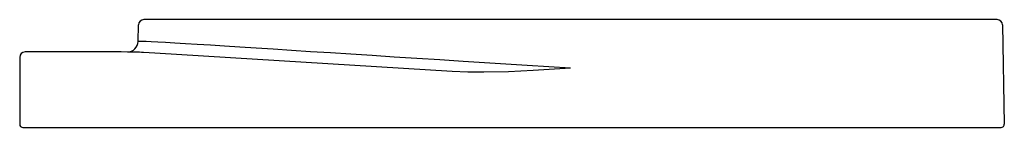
# Model space of a CAD drawing. Header units: millimetres. Extents: x 0 to 0.912, y 0 to 0.1.
import ezdxf

# ---------------------------------------------------------------- set-up
doc = ezdxf.new("R2010")
doc.units = ezdxf.units.MM
doc.layers.add('BLOCKS', color=3, linetype='Continuous')

msp = doc.modelspace()

# ---------------------------------------------------------------- linework, layer by layer
at = {"layer": 'BLOCKS', "linetype": 'Continuous'}
for p, q in [((0.10965, 0.07979), (0.10991, 0.09509)), ((0.51, 0.1), (0.11491, 0.1)), ((0.90509, 0.1), (0.51, 0.1)), ((0.91009, 0.09509), (0.91169, 0.00305)), ((0, 0.065), (0, 0.003)), ((0.09389, 0.07), (0.005, 0.07)), ((0.40034, 0.05185), (0.12504, 0.06903)), ((0.003, 0), (0.005, 0)), ((0.005, 0), (0.51, 0)), ((0.51, 0), (0.90869, 0))]:
    msp.add_line(p, q, dxfattribs=at)
at = {"layer": 'BLOCKS', "linetype": 'Continuous', "flags": 128}
for points in [[(0.13502, 0.07883), (0.12784, 0.07924), (0.12182, 0.0795), (0.11699, 0.07965), (0.11329, 0.07974), (0.11086, 0.07978), (0.10973, 0.07979), (0.10979, 0.07979)], [(0.51, 0.05484), (0.49004, 0.05612), (0.47002, 0.0574), (0.45008, 0.05868), (0.43028, 0.05994), (0.41072, 0.0612), (0.38909, 0.06258), (0.36778, 0.06394), (0.34688, 0.06528), (0.3265, 0.06658), (0.30673, 0.06785), (0.28766, 0.06907), (0.26931, 0.07024), (0.25168, 0.07137), (0.23483, 0.07245), (0.21884, 0.07347), (0.2038, 0.07443), (0.18978, 0.07533), (0.1766, 0.07617), (0.16448, 0.07695), (0.15348, 0.07765), (0.14364, 0.07828), (0.13502, 0.07883)], [(0.09976, 0.06994), (0.09389, 0.07)], [(0.12504, 0.06903), (0.11466, 0.06957)], [(0.51, 0.05484), (0.50987, 0.05484), (0.47542, 0.05272), (0.45266, 0.05166), (0.42989, 0.05114), (0.4151, 0.05124), (0.40034, 0.05185)]]:
    msp.add_lwpolyline(points, dxfattribs=at)
at = {"layer": 'BLOCKS', "linetype": 'Continuous'}
for centre, radius, start, end in [((0.11491, 0.095), 0.005, 90, 179), ((0.90509, 0.095), 0.005, 1, 90), ((0.09965, 0.07997), 0.01, 270.65319, 359.10309), ((0.005, 0.065), 0.005, 90, 180), ((0.003, 0.003), 0.003, 180, 270), ((0.90869, 0.003), 0.003, 270, 1)]:
    msp.add_arc(centre, radius, start, end, dxfattribs=at)
at = {"layer": 'BLOCKS'}
msp.add_arc((0.0919, -0.54579), 0.61578, 87.88142, 89.26804, dxfattribs=at)

doc.saveas('drawing.dxf')
